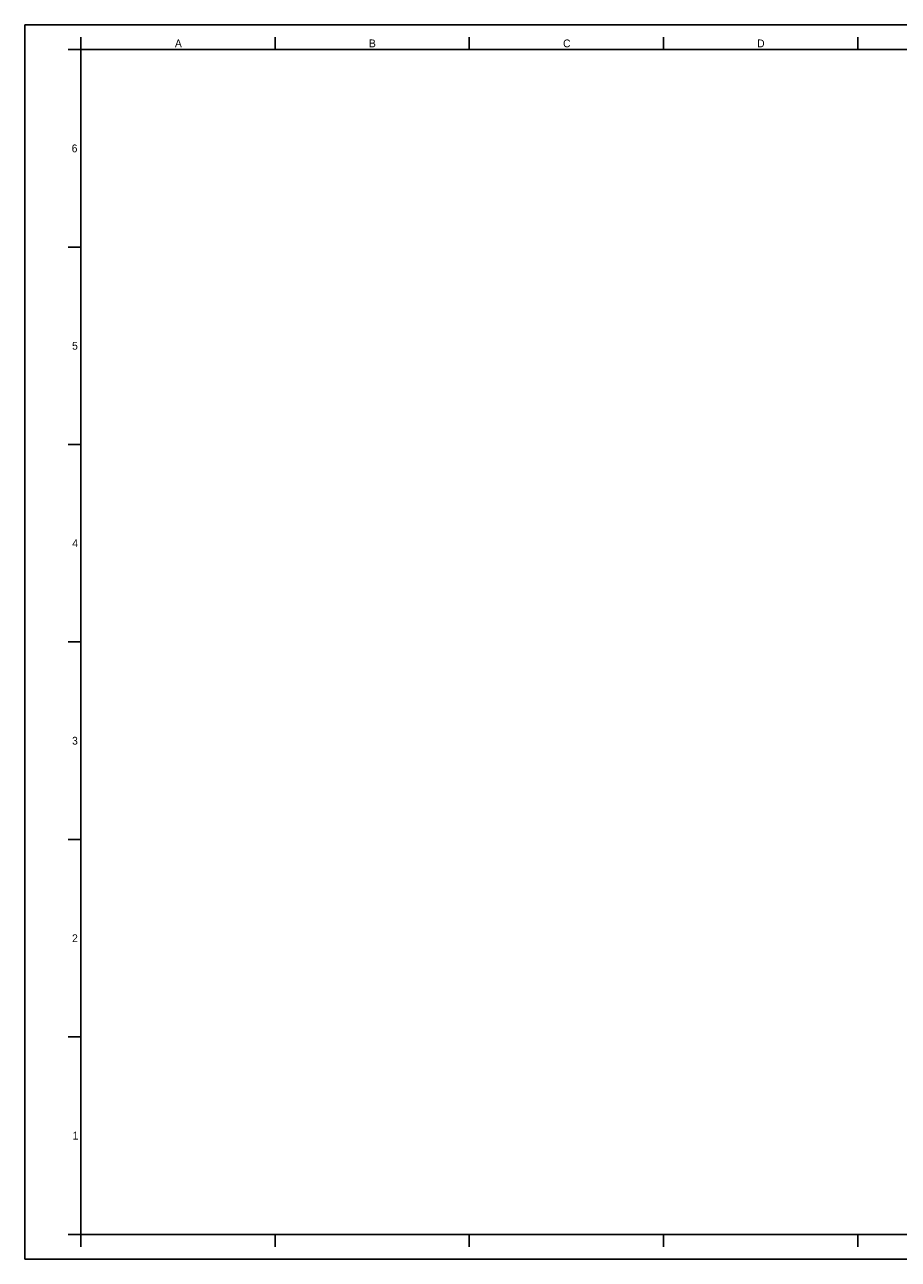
# Model space of a CAD drawing. Extents: x -202666 to -201825, y -108963 to -108369.
# Tile 1 of 4: x -202666 to -202246, y -108963 to -108369. Entities that reach past the tile are written whole.
import ezdxf
from ezdxf.enums import TextEntityAlignment as Align

# ---------------------------------------------------------------- set-up
doc = ezdxf.new("R2010")
doc.units = 0
doc.layers.add('1', color=7, linetype='CONTINUOUS')

msp = doc.modelspace()

# ---------------------------------------------------------------- linework, layer by layer
at = {"layer": '1', "color": 0, "linetype": 'CONTINUOUS'}
for p, q in [((-201825.11, -108369.44), (-202666.11, -108369.44)), ((-202666.11, -108369.44), (-202666.11, -108963.44)), ((-202639.11, -108375.44), (-202639.11, -108381.44)), ((-202545.61, -108375.44), (-202545.61, -108381.44)), ((-202452.11, -108375.44), (-202452.11, -108381.44)), ((-202358.61, -108375.44), (-202358.61, -108381.44)), ((-202265.11, -108375.44), (-202265.11, -108381.44)), ((-202639.11, -108381.44), (-202645.11, -108381.44)), ((-202639.11, -108951.44), (-202639.11, -108381.44)), ((-202639.11, -108381.44), (-201891.11, -108381.44)), ((-202639.11, -108476.44), (-202645.11, -108476.44)), ((-202639.11, -108571.44), (-202645.11, -108571.44)), ((-202639.11, -108666.44), (-202645.11, -108666.44)), ((-202639.11, -108761.44), (-202645.11, -108761.44)), ((-202639.11, -108856.44), (-202645.11, -108856.44)), ((-202639.11, -108951.44), (-202645.11, -108951.44)), ((-201891.11, -108951.44), (-202639.11, -108951.44)), ((-202639.11, -108951.44), (-202639.11, -108957.44)), ((-202545.61, -108951.44), (-202545.61, -108957.44)), ((-202452.11, -108951.44), (-202452.11, -108957.44)), ((-202358.61, -108951.44), (-202358.61, -108957.44)), ((-202265.11, -108951.44), (-202265.11, -108957.44)), ((-202666.11, -108963.44), (-201825.11, -108963.44))]:
    msp.add_line(p, q, dxfattribs=at)

# ---------------------------------------------------------------- texts
for s, p in [('A', (-202592.14, -108378.44)), ('B', (-202498.77, -108378.44)), ('C', (-202405.19, -108378.44)), ('D', (-202311.77, -108378.44)), ('6', (-202642.11, -108428.94)), ('5', (-202641.92, -108523.94)), ('4', (-202641.83, -108618.94)), ('3', (-202641.92, -108713.94)), ('2', (-202641.92, -108808.94)), ('1', (-202641.67, -108903.94))]:
    msp.add_text(s, height=3.75, dxfattribs=at).set_placement(p, align=Align.MIDDLE)

doc.saveas('drawing.dxf')
